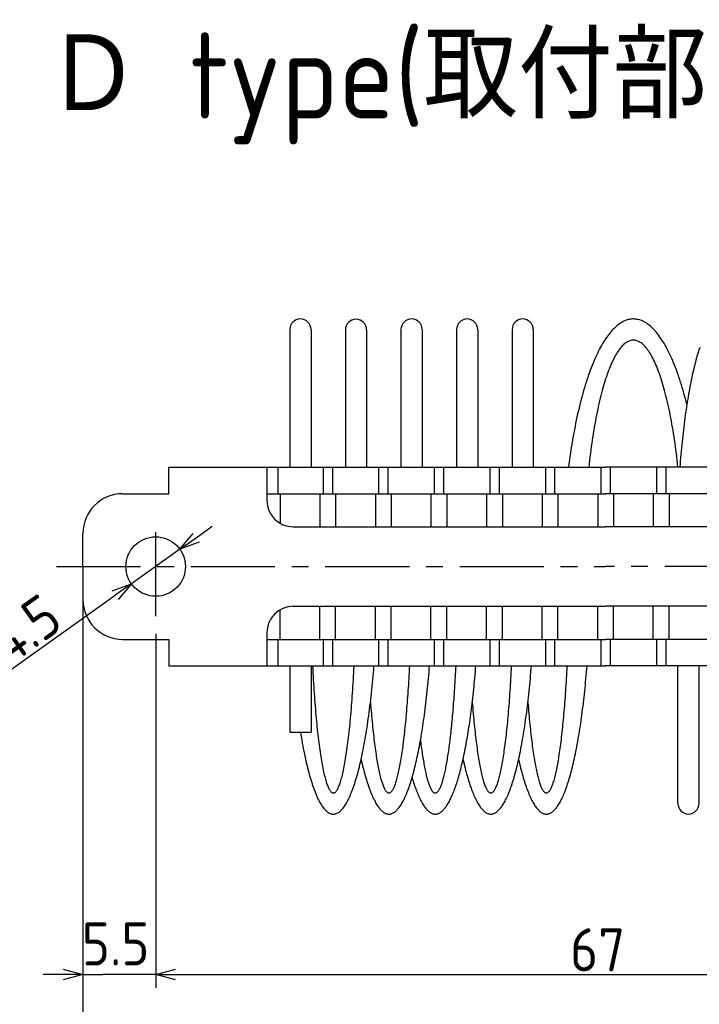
# Model space of a CAD drawing. Extents: x 12 to 378, y 137 to 257.
# Tile 6 of 8: x 126 to 177, y 183 to 257. Entities that reach past the tile are written whole.
import ezdxf

# ---------------------------------------------------------------- set-up
doc = ezdxf.new("R2010")
doc.units = 0
doc.header["$LTSCALE"] = 0.2
doc.linetypes.add('CENTER', pattern=[50.8, 31.75, -6.35, 6.35, -6.35])
doc.layers.get('0').update_dxf_attribs({"linetype": 'CONTINUOUS'})
doc.layers.get('DEFPOINTS').update_dxf_attribs({"linetype": 'CONTINUOUS'})
doc.layers.add('18-0-CON', color=3, linetype='CONTINUOUS')
doc.styles.add('DIMENSION', font='isocp.shx', dxfattribs={"bigfont": 'bigfont.shx'})
doc.styles.get("Standard").update_dxf_attribs({"font": 'isocp.shx', "bigfont": 'bigfont.shx'})
doc.dimstyles.get("Standard").update_dxf_attribs({"dimtxt": 0.18, "dimasz": 0.18, "dimexe": 0.18, "dimexo": 0.0625, "dimgap": 0.09, "dimtad": 0, "dimtih": 1, "dimtoh": 1, "dimzin": 0, "dimcen": 0.09, "dimazin": 3, "dimtfac": 1, "dimtofl": 0, "dimtmove": 0, "dimatfit": 3})

# ---------------------------------------------------------------- blocks, each defined once
blk = doc.blocks.new('*U45')
at = {"color": 0, "style": 'DIMENSION'}
blk.add_text('∅4.5', height=3.25, rotation=35.41661, dxfattribs=at).set_placement((122.282, 206.22))
blk = doc.blocks.new('_OPEN30')
at = {"color": 0, "linetype": 'BYBLOCK'}
for p, q in [((-1, 0.268), (0, 0)), ((0, 0), (-1, -0.268)), ((0, 0), (-1, 0))]:
    blk.add_line(p, q, dxfattribs=at)
blk = doc.blocks.new('*D44')
at = {"color": 0}
for p, q in [((139.278, 217.999), (140.5, 218.868)), ((138.055, 217.13), (134.388, 214.522)), ((122.62, 206.154), (133.166, 213.653))]:
    blk.add_line(p, q, dxfattribs=at)
at = {"layer": 'DEFPOINTS', "color": 0}
for p in [(138.055, 217.13), (134.388, 214.522)]:
    blk.add_point(p, dxfattribs=at)
at = {"color": 0, "xscale": 1.5, "yscale": 1.5, "zscale": 1.5}
for p, rotation in [((138.055, 217.13), 215.4166052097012), ((134.388, 214.522), 35.41660520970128)]:
    blk.add_blockref('_OPEN30', p, dxfattribs=dict(at, rotation=rotation))
at = {"layer": '18-0-CON'}
blk.add_blockref('*U45', (0, 0), dxfattribs=at)
blk = doc.blocks.new('*U47')
at = {"color": 0, "style": 'DIMENSION'}
blk.add_text('67', height=3.25, dxfattribs=at).set_placement((167.544, 185.25))
blk = doc.blocks.new('*D46')
at = {"color": 0}
for p, q in [((136.222, 210.076), (136.222, 184)), ((203.222, 208.076), (203.222, 184)), ((137.722, 185), (201.722, 185))]:
    blk.add_line(p, q, dxfattribs=at)
at = {"layer": 'DEFPOINTS', "color": 0}
for p in [(136.222, 210.326), (203.222, 208.326), (203.222, 185)]:
    blk.add_point(p, dxfattribs=at)
at = {"color": 0, "xscale": 1.5, "yscale": 1.5, "zscale": 1.5, "rotation": 180}
blk.add_blockref('_OPEN30', (136.222, 185), dxfattribs=at)
at = {"color": 0, "xscale": 1.5, "yscale": 1.5, "zscale": 1.5}
blk.add_blockref('_OPEN30', (203.222, 185), dxfattribs=at)
at = {"layer": '18-0-CON'}
blk.add_blockref('*U47', (0, 0), dxfattribs=at)
blk = doc.blocks.new('*U49')
at = {"color": 0, "style": 'DIMENSION'}
blk.add_text('79', height=3.25, dxfattribs=at).set_placement((167.83, 175.25))
blk = doc.blocks.new('*D48')
at = {"color": 0}
for p, q in [((130.722, 213.076), (130.722, 174)), ((209.722, 213.076), (209.722, 174)), ((132.222, 175), (208.222, 175))]:
    blk.add_line(p, q, dxfattribs=at)
at = {"layer": 'DEFPOINTS', "color": 0}
for p in [(130.722, 213.326), (209.722, 213.326), (209.722, 175)]:
    blk.add_point(p, dxfattribs=at)
at = {"color": 0, "xscale": 1.5, "yscale": 1.5, "zscale": 1.5, "rotation": 180}
blk.add_blockref('_OPEN30', (130.722, 175), dxfattribs=at)
at = {"color": 0, "xscale": 1.5, "yscale": 1.5, "zscale": 1.5}
blk.add_blockref('_OPEN30', (209.722, 175), dxfattribs=at)
at = {"layer": '18-0-CON'}
blk.add_blockref('*U49', (0, 0), dxfattribs=at)
blk = doc.blocks.new('*U100')
at = {"color": 0}
blk.add_text('Ｄ type(取付部キリ穴)', height=6.5, dxfattribs=at).set_placement((127.895, 249.676))
blk = doc.blocks.new('*U125')
at = {"color": 0}
blk.add_text('5.5', height=3.25, dxfattribs=at).set_placement((130.642, 185.7))

msp = doc.modelspace()

# ---------------------------------------------------------------- linework, layer by layer
for p, q in [((146.36, 233.725), (146.36, 223.326)), ((147.96, 233.725), (147.96, 223.326)), ((150.56, 233.7), (150.56, 223.301)), ((152.16, 233.7), (152.16, 223.301)), ((154.76, 233.725), (154.76, 223.326)), ((156.36, 233.725), (156.36, 223.326)), ((158.96, 233.725), (158.96, 223.326)), ((160.56, 233.725), (160.56, 223.326)), ((163.16, 233.725), (163.16, 223.326)), ((164.76, 233.725), (164.76, 223.326)), ((137.222, 221.326), (137.222, 223.326)), ((137.222, 223.326), (170.222, 223.326)), ((144.622, 223.326), (144.622, 221.326)), ((145.455, 223.326), (145.455, 221.326)), ((148.872, 223.326), (148.872, 221.326)), ((149.572, 223.326), (149.572, 221.326)), ((153.072, 223.301), (153.072, 221.301)), ((153.772, 223.301), (153.772, 221.301)), ((157.272, 223.326), (157.272, 221.326)), ((157.972, 223.326), (157.972, 221.326)), ((161.472, 223.326), (161.472, 221.326)), ((162.172, 223.326), (162.172, 221.326)), ((165.672, 223.326), (165.672, 221.326)), ((166.372, 223.326), (166.372, 221.326)), ((169.872, 223.326), (169.872, 221.326)), ((203.222, 223.326), (170.222, 223.326)), ((170.572, 223.326), (170.572, 221.326)), ((174.072, 223.326), (174.072, 221.326)), ((174.772, 223.326), (174.772, 221.326)), ((133.722, 221.326), (137.222, 221.326)), ((144.622, 221.326), (170.222, 221.326)), ((144.622, 221.326), (144.622, 220.826)), ((145.622, 221.326), (145.622, 219.094)), ((148.622, 221.326), (148.622, 218.826)), ((149.822, 221.326), (149.822, 218.826)), ((152.822, 221.326), (152.822, 218.826)), ((154.022, 221.326), (154.022, 218.826)), ((157.022, 221.326), (157.022, 218.826)), ((158.222, 221.326), (158.222, 218.826)), ((161.222, 221.326), (161.222, 218.826)), ((162.422, 221.326), (162.422, 218.826)), ((165.422, 221.326), (165.422, 218.826)), ((166.622, 221.326), (166.622, 218.826)), ((169.622, 221.326), (169.622, 218.826)), ((195.822, 221.326), (170.222, 221.326)), ((170.822, 221.326), (170.822, 218.826)), ((173.822, 221.326), (173.822, 218.826)), ((175.022, 221.326), (175.022, 218.826)), ((146.622, 218.826), (170.222, 218.826)), ((193.822, 218.826), (170.222, 218.826)), ((130.722, 215.826), (130.722, 218.326)), ((130.722, 215.826), (130.722, 218.326)), ((130.722, 215.826), (130.722, 218.326)), ((130.722, 215.826), (130.722, 213.326)), ((146.622, 212.826), (170.222, 212.826)), ((148.622, 210.326), (148.622, 212.826)), ((149.822, 210.326), (149.822, 212.826)), ((152.822, 210.326), (152.822, 212.826)), ((154.022, 210.326), (154.022, 212.826)), ((157.022, 210.326), (157.022, 212.826)), ((158.222, 210.326), (158.222, 212.826)), ((161.222, 210.326), (161.222, 212.826)), ((162.422, 210.326), (162.422, 212.826)), ((165.422, 210.326), (165.422, 212.826)), ((166.622, 210.326), (166.622, 212.826)), ((169.622, 210.326), (169.622, 212.826)), ((193.822, 212.826), (170.222, 212.826)), ((170.822, 210.326), (170.822, 212.826)), ((173.822, 210.326), (173.822, 212.826)), ((175.022, 210.326), (175.022, 212.826)), ((145.622, 210.326), (145.622, 212.558)), ((144.622, 210.826), (144.622, 208.326)), ((133.722, 210.326), (137.222, 210.326)), ((137.222, 210.326), (137.222, 208.326)), ((144.622, 210.326), (170.222, 210.326)), ((144.622, 210.326), (144.622, 208.326)), ((145.455, 210.326), (145.455, 208.326)), ((148.872, 210.326), (148.872, 208.326)), ((149.572, 210.326), (149.572, 208.326)), ((153.072, 210.301), (153.072, 208.301)), ((153.772, 210.301), (153.772, 208.301)), ((157.272, 210.326), (157.272, 208.326)), ((157.972, 210.326), (157.972, 208.326)), ((161.472, 210.326), (161.472, 208.326)), ((162.172, 210.326), (162.172, 208.326)), ((165.672, 210.326), (165.672, 208.326)), ((166.372, 210.326), (166.372, 208.326)), ((169.872, 210.326), (169.872, 208.326)), ((195.822, 210.326), (170.222, 210.326)), ((170.572, 210.326), (170.572, 208.326)), ((174.072, 210.326), (174.072, 208.326)), ((174.772, 210.326), (174.772, 208.326)), ((137.222, 208.326), (170.222, 208.326)), ((146.36, 208.326), (146.36, 203.326)), ((147.96, 208.326), (147.96, 203.326)), ((203.222, 208.326), (170.222, 208.326)), ((175.683, 197.927), (175.683, 208.326)), ((177.283, 197.927), (177.283, 208.326)), ((146.36, 203.326), (147.96, 203.326))]:
    msp.add_line(p, q)
at = {"color": 0, "linetype": 'CENTER'}
for p, q in [((136.222, 212.076), (136.222, 219.576)), ((128.722, 215.826), (170.222, 215.826)), ((211.522, 215.826), (170.222, 215.826))]:
    msp.add_line(p, q, dxfattribs=at)
at = {"color": 0}
for p, q in [((130.723, 213.219), (130.723, 184.91)), ((136.222, 210.739), (136.222, 184.91)), ((129.223, 185), (127.723, 185)), ((130.723, 185), (132.223, 185)), ((134.722, 185), (132.223, 185)), ((136.222, 185), (134.722, 185)), ((137.722, 185), (139.222, 185))]:
    msp.add_line(p, q, dxfattribs=at)
for points in [[(176.364, 228.077, 0), (176.308, 228.298, 0), (176.251, 228.516, 0), (176.194, 228.731, 0), (176.135, 228.942, 0), (176.076, 229.15, 0), (176.015, 229.355, 0), (175.954, 229.556, 0), (175.891, 229.755, 0), (175.828, 229.949, 0), (175.764, 230.14, 0), (175.699, 230.328, 0), (175.634, 230.512, 0), (175.567, 230.692, 0), (175.5, 230.869, 0), (175.432, 231.042, 0), (175.363, 231.211, 0), (175.293, 231.376, 0), (175.223, 231.538, 0), (175.152, 231.696, 0), (175.08, 231.849, 0), (175.007, 231.999, 0), (174.934, 232.145, 0), (174.86, 232.286, 0), (174.786, 232.424, 0), (174.711, 232.558, 0), (174.635, 232.687, 0), (174.559, 232.812, 0), (174.482, 232.933, 0), (174.405, 233.05, 0), (174.327, 233.162, 0), (174.249, 233.27, 0), (174.17, 233.374, 0), (174.091, 233.474, 0), (174.011, 233.569, 0), (173.931, 233.66, 0), (173.851, 233.746, 0), (173.77, 233.828, 0), (173.689, 233.905, 0), (173.607, 233.978, 0), (173.525, 234.047, 0), (173.443, 234.111, 0), (173.36, 234.17, 0), (173.278, 234.225, 0), (173.195, 234.275, 0), (173.112, 234.321, 0), (173.028, 234.362, 0), (172.945, 234.399, 0), (172.861, 234.431, 0), (172.777, 234.458, 0), (172.693, 234.481, 0), (172.609, 234.499, 0), (172.525, 234.512, 0), (172.441, 234.521, 0), (172.357, 234.525, 0), (172.273, 234.525, 0), (172.188, 234.52, 0), (172.104, 234.51, 0), (172.02, 234.496, 0), (171.936, 234.477, 0), (171.852, 234.454, 0), (171.768, 234.425, 0), (171.685, 234.393, 0), (171.601, 234.355, 0), (171.518, 234.313, 0), (171.435, 234.267, 0), (171.352, 234.216, 0), (171.269, 234.16, 0), (171.187, 234.1, 0), (171.104, 234.035, 0), (171.023, 233.966, 0), (170.941, 233.892, 0), (170.86, 233.814, 0), (170.779, 233.732, 0), (170.699, 233.644, 0), (170.619, 233.553, 0), (170.539, 233.457, 0), (170.46, 233.357, 0), (170.381, 233.252, 0), (170.303, 233.143, 0), (170.225, 233.03, 0), (170.148, 232.913, 0), (170.071, 232.791, 0), (169.995, 232.665, 0), (169.92, 232.535, 0), (169.845, 232.401, 0), (169.771, 232.262, 0), (169.697, 232.12, 0), (169.624, 231.974, 0), (169.551, 231.823, 0), (169.48, 231.669, 0), (169.409, 231.511, 0), (169.338, 231.348, 0), (169.269, 231.182, 0), (169.2, 231.013, 0), (169.132, 230.839, 0), (169.065, 230.662, 0), (168.999, 230.481, 0), (168.933, 230.296, 0), (168.868, 230.108, 0), (168.804, 229.916, 0), (168.741, 229.721, 0), (168.679, 229.522, 0), (168.618, 229.32, 0), (168.558, 229.115, 0), (168.498, 228.906, 0), (168.44, 228.694, 0), (168.383, 228.479, 0), (168.326, 228.261, 0), (168.271, 228.039, 0), (168.216, 227.815, 0), (168.163, 227.588, 0), (168.11, 227.357, 0), (168.059, 227.124, 0), (168.008, 226.888, 0), (167.959, 226.65, 0), (167.911, 226.408, 0), (167.864, 226.164, 0), (167.818, 225.918, 0), (167.773, 225.669, 0), (167.729, 225.418, 0), (167.687, 225.164, 0), (167.645, 224.908, 0), (167.605, 224.649, 0), (167.566, 224.389, 0), (167.528, 224.126, 0), (167.491, 223.861, 0), (167.455, 223.594, 0), (167.421, 223.326, 0)], [(175.692, 223.326, 0), (175.663, 223.593, 0), (175.632, 223.857, 0), (175.601, 224.12, 0), (175.569, 224.379, 0), (175.536, 224.636, 0), (175.502, 224.891, 0), (175.466, 225.142, 0), (175.43, 225.391, 0), (175.393, 225.637, 0), (175.355, 225.88, 0), (175.316, 226.12, 0), (175.276, 226.356, 0), (175.236, 226.59, 0), (175.194, 226.82, 0), (175.152, 227.047, 0), (175.108, 227.27, 0), (175.064, 227.49, 0), (175.019, 227.707, 0), (174.973, 227.919, 0), (174.926, 228.129, 0), (174.879, 228.334, 0), (174.831, 228.535, 0), (174.782, 228.733, 0), (174.732, 228.927, 0), (174.681, 229.117, 0), (174.63, 229.302, 0), (174.578, 229.484, 0), (174.526, 229.661, 0), (174.472, 229.835, 0), (174.418, 230.004, 0), (174.364, 230.168, 0), (174.309, 230.329, 0), (174.253, 230.484, 0), (174.196, 230.636, 0), (174.139, 230.783, 0), (174.082, 230.925, 0), (174.024, 231.063, 0), (173.965, 231.196, 0), (173.906, 231.324, 0), (173.847, 231.448, 0), (173.787, 231.567, 0), (173.726, 231.681, 0), (173.665, 231.791, 0), (173.604, 231.895, 0), (173.542, 231.995, 0), (173.48, 232.089, 0), (173.418, 232.179, 0), (173.355, 232.264, 0), (173.292, 232.343, 0), (173.229, 232.418, 0), (173.165, 232.488, 0), (173.101, 232.552, 0), (173.037, 232.612, 0), (172.973, 232.666, 0), (172.908, 232.715, 0), (172.844, 232.759, 0), (172.779, 232.798, 0), (172.714, 232.832, 0), (172.649, 232.861, 0), (172.583, 232.884, 0), (172.518, 232.902, 0), (172.453, 232.915, 0), (172.387, 232.923, 0), (172.322, 232.926, 0), (172.256, 232.923, 0), (172.191, 232.915, 0), (172.126, 232.902, 0), (172.06, 232.884, 0), (171.995, 232.861, 0), (171.93, 232.832, 0), (171.865, 232.798, 0), (171.8, 232.759, 0), (171.735, 232.715, 0), (171.671, 232.666, 0), (171.606, 232.612, 0), (171.542, 232.552, 0), (171.478, 232.488, 0), (171.415, 232.418, 0), (171.351, 232.343, 0), (171.288, 232.264, 0), (171.226, 232.179, 0), (171.163, 232.089, 0), (171.101, 231.995, 0), (171.04, 231.895, 0), (170.978, 231.791, 0), (170.917, 231.681, 0), (170.857, 231.567, 0), (170.797, 231.448, 0), (170.737, 231.324, 0), (170.678, 231.196, 0), (170.62, 231.063, 0), (170.562, 230.925, 0), (170.504, 230.783, 0), (170.447, 230.636, 0), (170.391, 230.484, 0), (170.335, 230.329, 0), (170.28, 230.168, 0), (170.225, 230.004, 0), (170.171, 229.835, 0), (170.118, 229.661, 0), (170.065, 229.484, 0), (170.014, 229.302, 0), (169.962, 229.117, 0), (169.912, 228.927, 0), (169.862, 228.733, 0), (169.813, 228.535, 0), (169.765, 228.334, 0), (169.717, 228.129, 0), (169.671, 227.919, 0), (169.625, 227.707, 0), (169.58, 227.49, 0), (169.535, 227.27, 0), (169.492, 227.047, 0), (169.45, 226.82, 0), (169.408, 226.59, 0), (169.367, 226.356, 0), (169.327, 226.12, 0), (169.288, 225.88, 0), (169.25, 225.637, 0), (169.213, 225.391, 0), (169.177, 225.142, 0), (169.142, 224.891, 0), (169.108, 224.636, 0), (169.075, 224.379, 0), (169.042, 224.12, 0), (169.011, 223.857, 0), (168.981, 223.593, 0), (168.952, 223.326, 0)], [(177.335, 232.377, 0), (177.293, 232.251, 0), (177.251, 232.121, 0), (177.209, 231.988, 0), (177.168, 231.851, 0), (177.127, 231.711, 0), (177.086, 231.568, 0), (177.046, 231.422, 0), (177.006, 231.272, 0), (176.967, 231.119, 0), (176.928, 230.963, 0), (176.889, 230.804, 0), (176.851, 230.642, 0), (176.813, 230.477, 0), (176.775, 230.309, 0), (176.738, 230.138, 0), (176.702, 229.964, 0), (176.666, 229.787, 0), (176.63, 229.607, 0), (176.595, 229.424, 0), (176.56, 229.239, 0), (176.526, 229.051, 0), (176.492, 228.86, 0), (176.459, 228.666, 0), (176.426, 228.47, 0), (176.394, 228.271, 0), (176.362, 228.07, 0), (176.331, 227.866, 0), (176.301, 227.659, 0), (176.27, 227.45, 0), (176.241, 227.239, 0), (176.212, 227.025, 0), (176.183, 226.81, 0), (176.155, 226.591, 0), (176.128, 226.371, 0), (176.101, 226.148, 0), (176.075, 225.924, 0), (176.049, 225.697, 0), (176.024, 225.468, 0), (176, 225.237, 0), (175.976, 225.005, 0), (175.953, 224.77, 0), (175.93, 224.534, 0), (175.908, 224.296, 0), (175.886, 224.056, 0), (175.866, 223.814, 0), (175.845, 223.571, 0), (175.826, 223.326, 0)], [(147.158, 203.326, 0), (147.193, 203.11, 0), (147.229, 202.898, 0), (147.265, 202.689, 0), (147.302, 202.483, 0), (147.34, 202.28, 0), (147.378, 202.081, 0), (147.416, 201.884, 0), (147.456, 201.692, 0), (147.495, 201.502, 0), (147.536, 201.317, 0), (147.577, 201.134, 0), (147.618, 200.956, 0), (147.66, 200.781, 0), (147.702, 200.609, 0), (147.745, 200.442, 0), (147.788, 200.278, 0), (147.832, 200.117, 0), (147.876, 199.961, 0), (147.92, 199.809, 0), (147.965, 199.66, 0), (148.011, 199.515, 0), (148.056, 199.375, 0), (148.103, 199.238, 0), (148.149, 199.105, 0), (148.196, 198.977, 0), (148.243, 198.852, 0), (148.291, 198.732, 0), (148.339, 198.616, 0), (148.387, 198.504, 0), (148.436, 198.396, 0), (148.484, 198.292, 0), (148.534, 198.193, 0), (148.583, 198.098, 0), (148.633, 198.007, 0), (148.683, 197.921, 0), (148.733, 197.839, 0), (148.783, 197.761, 0), (148.834, 197.688, 0), (148.884, 197.619, 0), (148.935, 197.555, 0), (148.987, 197.495, 0), (149.038, 197.44, 0), (149.089, 197.389, 0), (149.141, 197.342, 0), (149.193, 197.3, 0), (149.244, 197.263, 0), (149.296, 197.23, 0), (149.348, 197.201, 0), (149.401, 197.177, 0), (149.453, 197.158, 0), (149.505, 197.143, 0), (149.557, 197.133, 0), (149.609, 197.127, 0), (149.662, 197.126, 0), (149.714, 197.129, 0), (149.766, 197.137, 0), (149.818, 197.15, 0), (149.87, 197.167, 0), (149.923, 197.188, 0), (149.975, 197.214, 0), (150.027, 197.245, 0), (150.078, 197.28, 0), (150.13, 197.32, 0), (150.182, 197.364, 0), (150.233, 197.412, 0), (150.285, 197.466, 0), (150.336, 197.523, 0), (150.387, 197.585, 0), (150.438, 197.652, 0), (150.489, 197.723, 0), (150.539, 197.798, 0), (150.589, 197.878, 0), (150.639, 197.962, 0), (150.689, 198.05, 0), (150.739, 198.143, 0), (150.788, 198.24, 0), (150.837, 198.341, 0), (150.886, 198.447, 0), (150.934, 198.557, 0), (150.982, 198.671, 0), (151.03, 198.789, 0), (151.078, 198.911, 0), (151.125, 199.038, 0), (151.171, 199.168, 0), (151.218, 199.303, 0), (151.264, 199.441, 0), (151.309, 199.584, 0), (151.355, 199.73, 0), (151.399, 199.881, 0), (151.444, 200.035, 0), (151.488, 200.193, 0), (151.531, 200.355, 0), (151.574, 200.521, 0), (151.617, 200.691, 0), (151.659, 200.864, 0), (151.7, 201.041, 0), (151.741, 201.221, 0), (151.782, 201.405, 0), (151.822, 201.592, 0), (151.861, 201.783, 0), (151.9, 201.978, 0), (151.939, 202.175, 0), (151.977, 202.376, 0), (152.014, 202.581, 0), (152.051, 202.788, 0), (152.087, 202.999, 0), (152.122, 203.213, 0), (152.157, 203.43, 0), (152.192, 203.65, 0), (152.225, 203.872, 0), (152.258, 204.098, 0), (152.291, 204.327, 0), (152.323, 204.558, 0), (152.354, 204.792, 0), (152.384, 205.029, 0), (152.414, 205.269, 0), (152.443, 205.511, 0), (152.472, 205.755, 0), (152.5, 206.002, 0), (152.527, 206.252, 0), (152.553, 206.504, 0), (152.579, 206.758, 0), (152.604, 207.014, 0), (152.628, 207.272, 0), (152.652, 207.533, 0), (152.674, 207.795, 0), (152.697, 208.059, 0), (152.718, 208.326, 0)], [(148.076, 208.326, 0), (148.09, 208.059, 0), (148.104, 207.794, 0), (148.119, 207.532, 0), (148.134, 207.272, 0), (148.149, 207.015, 0), (148.165, 206.761, 0), (148.182, 206.509, 0), (148.199, 206.26, 0), (148.216, 206.015, 0), (148.234, 205.772, 0), (148.252, 205.532, 0), (148.27, 205.295, 0), (148.289, 205.062, 0), (148.309, 204.832, 0), (148.329, 204.605, 0), (148.349, 204.381, 0), (148.369, 204.161, 0), (148.39, 203.945, 0), (148.412, 203.732, 0), (148.434, 203.523, 0), (148.456, 203.318, 0), (148.478, 203.116, 0), (148.501, 202.918, 0), (148.524, 202.725, 0), (148.548, 202.535, 0), (148.572, 202.349, 0), (148.596, 202.168, 0), (148.621, 201.99, 0), (148.646, 201.817, 0), (148.671, 201.648, 0), (148.696, 201.483, 0), (148.722, 201.323, 0), (148.748, 201.167, 0), (148.774, 201.016, 0), (148.801, 200.869, 0), (148.828, 200.727, 0), (148.855, 200.589, 0), (148.882, 200.456, 0), (148.91, 200.327, 0), (148.937, 200.204, 0), (148.965, 200.085, 0), (148.994, 199.97, 0), (149.022, 199.861, 0), (149.051, 199.757, 0), (149.079, 199.657, 0), (149.108, 199.562, 0), (149.138, 199.473, 0), (149.167, 199.388, 0), (149.196, 199.308, 0), (149.226, 199.234, 0), (149.256, 199.164, 0), (149.285, 199.099, 0), (149.315, 199.04, 0), (149.345, 198.985, 0), (149.375, 198.936, 0), (149.406, 198.892, 0), (149.436, 198.853, 0), (149.466, 198.819, 0), (149.497, 198.791, 0), (149.527, 198.767, 0), (149.558, 198.749, 0), (149.588, 198.736, 0), (149.619, 198.728, 0), (149.649, 198.726, 0), (149.68, 198.728, 0), (149.71, 198.736, 0), (149.741, 198.749, 0), (149.771, 198.767, 0), (149.802, 198.791, 0), (149.832, 198.819, 0), (149.862, 198.853, 0), (149.893, 198.892, 0), (149.923, 198.936, 0), (149.953, 198.985, 0), (149.983, 199.04, 0), (150.013, 199.099, 0), (150.043, 199.164, 0), (150.072, 199.234, 0), (150.102, 199.308, 0), (150.131, 199.388, 0), (150.161, 199.473, 0), (150.19, 199.562, 0), (150.219, 199.657, 0), (150.248, 199.757, 0), (150.276, 199.861, 0), (150.305, 199.97, 0), (150.333, 200.085, 0), (150.361, 200.204, 0), (150.389, 200.327, 0), (150.416, 200.456, 0), (150.443, 200.589, 0), (150.471, 200.727, 0), (150.497, 200.869, 0), (150.524, 201.016, 0), (150.55, 201.167, 0), (150.576, 201.323, 0), (150.602, 201.483, 0), (150.628, 201.648, 0), (150.653, 201.817, 0), (150.678, 201.99, 0), (150.702, 202.168, 0), (150.726, 202.349, 0), (150.75, 202.535, 0), (150.774, 202.725, 0), (150.797, 202.918, 0), (150.82, 203.116, 0), (150.842, 203.318, 0), (150.865, 203.523, 0), (150.886, 203.732, 0), (150.908, 203.945, 0), (150.929, 204.161, 0), (150.949, 204.381, 0), (150.97, 204.605, 0), (150.989, 204.832, 0), (151.009, 205.062, 0), (151.028, 205.295, 0), (151.047, 205.532, 0), (151.065, 205.772, 0), (151.082, 206.015, 0), (151.1, 206.26, 0), (151.117, 206.509, 0), (151.133, 206.761, 0), (151.149, 207.015, 0), (151.164, 207.272, 0), (151.18, 207.532, 0), (151.194, 207.794, 0), (151.208, 208.059, 0), (151.222, 208.326, 0)], [(151.749, 201.256, 0), (151.787, 201.09, 0), (151.825, 200.926, 0), (151.863, 200.765, 0), (151.902, 200.608, 0), (151.942, 200.454, 0), (151.981, 200.303, 0), (152.021, 200.155, 0), (152.062, 200.01, 0), (152.103, 199.869, 0), (152.144, 199.73, 0), (152.185, 199.595, 0), (152.227, 199.464, 0), (152.269, 199.336, 0), (152.312, 199.211, 0), (152.355, 199.09, 0), (152.398, 198.972, 0), (152.441, 198.857, 0), (152.485, 198.746, 0), (152.529, 198.639, 0), (152.573, 198.535, 0), (152.618, 198.435, 0), (152.663, 198.338, 0), (152.708, 198.245, 0), (152.753, 198.155, 0), (152.798, 198.069, 0), (152.844, 197.987, 0), (152.89, 197.908, 0), (152.936, 197.833, 0), (152.983, 197.762, 0), (153.029, 197.695, 0), (153.076, 197.631, 0), (153.123, 197.571, 0), (153.17, 197.515, 0), (153.217, 197.462, 0), (153.264, 197.413, 0), (153.311, 197.368, 0), (153.359, 197.327, 0), (153.406, 197.29, 0), (153.454, 197.256, 0), (153.502, 197.227, 0), (153.55, 197.201, 0), (153.597, 197.179, 0), (153.645, 197.16, 0), (153.693, 197.146, 0), (153.741, 197.135, 0), (153.789, 197.129, 0), (153.837, 197.126, 0), (153.885, 197.127, 0), (153.933, 197.132, 0), (153.981, 197.14, 0), (154.029, 197.153, 0), (154.077, 197.169, 0), (154.125, 197.189, 0), (154.173, 197.213, 0), (154.221, 197.241, 0), (154.269, 197.273, 0), (154.316, 197.309, 0), (154.364, 197.348, 0), (154.411, 197.391, 0), (154.459, 197.438, 0), (154.506, 197.488, 0), (154.553, 197.543, 0), (154.6, 197.601, 0), (154.646, 197.663, 0), (154.693, 197.729, 0), (154.739, 197.798, 0), (154.786, 197.871, 0), (154.832, 197.948, 0), (154.877, 198.029, 0), (154.923, 198.113, 0), (154.968, 198.201, 0), (155.014, 198.292, 0), (155.059, 198.387, 0), (155.103, 198.486, 0), (155.148, 198.588, 0), (155.192, 198.693, 0), (155.236, 198.803, 0), (155.279, 198.915, 0), (155.323, 199.032, 0), (155.366, 199.151, 0), (155.408, 199.274, 0), (155.451, 199.401, 0), (155.493, 199.531, 0), (155.534, 199.664, 0), (155.576, 199.801, 0), (155.617, 199.94, 0), (155.657, 200.084, 0), (155.698, 200.23, 0), (155.737, 200.38, 0), (155.777, 200.532, 0), (155.816, 200.688, 0), (155.855, 200.847, 0), (155.893, 201.009, 0), (155.931, 201.174, 0), (155.968, 201.343, 0), (156.005, 201.514, 0), (156.042, 201.688, 0), (156.078, 201.865, 0), (156.113, 202.045, 0), (156.149, 202.227, 0), (156.183, 202.413, 0), (156.218, 202.601, 0), (156.251, 202.792, 0), (156.285, 202.986, 0), (156.317, 203.182, 0), (156.35, 203.381, 0), (156.381, 203.582, 0), (156.412, 203.786, 0), (156.443, 203.992, 0), (156.473, 204.201, 0), (156.503, 204.413, 0), (156.532, 204.626, 0), (156.56, 204.842, 0), (156.588, 205.06, 0), (156.616, 205.281, 0), (156.642, 205.503, 0), (156.669, 205.728, 0), (156.694, 205.955, 0), (156.719, 206.183, 0), (156.744, 206.414, 0), (156.768, 206.647, 0), (156.791, 206.881, 0), (156.814, 207.118, 0), (156.836, 207.356, 0), (156.857, 207.596, 0), (156.878, 207.838, 0), (156.898, 208.081, 0), (156.918, 208.326, 0)], [(152.449, 205.562, 0), (152.466, 205.345, 0), (152.484, 205.131, 0), (152.501, 204.919, 0), (152.519, 204.71, 0), (152.538, 204.504, 0), (152.556, 204.301, 0), (152.575, 204.101, 0), (152.595, 203.903, 0), (152.614, 203.709, 0), (152.634, 203.518, 0), (152.654, 203.33, 0), (152.675, 203.145, 0), (152.696, 202.964, 0), (152.717, 202.785, 0), (152.739, 202.61, 0), (152.76, 202.439, 0), (152.782, 202.271, 0), (152.805, 202.106, 0), (152.827, 201.945, 0), (152.85, 201.787, 0), (152.873, 201.633, 0), (152.896, 201.483, 0), (152.92, 201.336, 0), (152.944, 201.193, 0), (152.968, 201.053, 0), (152.992, 200.918, 0), (153.016, 200.786, 0), (153.041, 200.658, 0), (153.066, 200.534, 0), (153.091, 200.413, 0), (153.116, 200.297, 0), (153.142, 200.185, 0), (153.167, 200.076, 0), (153.193, 199.972, 0), (153.219, 199.872, 0), (153.245, 199.775, 0), (153.272, 199.683, 0), (153.298, 199.595, 0), (153.325, 199.511, 0), (153.351, 199.432, 0), (153.378, 199.356, 0), (153.405, 199.285, 0), (153.432, 199.218, 0), (153.46, 199.155, 0), (153.487, 199.096, 0), (153.514, 199.042, 0), (153.542, 198.992, 0), (153.569, 198.946, 0), (153.597, 198.904, 0), (153.625, 198.867, 0), (153.652, 198.834, 0), (153.68, 198.806, 0), (153.708, 198.782, 0), (153.736, 198.762, 0), (153.764, 198.746, 0), (153.792, 198.735, 0), (153.82, 198.728, 0), (153.847, 198.726, 0), (153.875, 198.728, 0), (153.903, 198.734, 0), (153.931, 198.745, 0), (153.959, 198.76, 0), (153.987, 198.779, 0), (154.015, 198.803, 0), (154.043, 198.831, 0), (154.07, 198.863, 0), (154.098, 198.9, 0), (154.126, 198.941, 0), (154.153, 198.986, 0), (154.181, 199.036, 0), (154.208, 199.09, 0), (154.235, 199.148, 0), (154.263, 199.21, 0), (154.29, 199.277, 0), (154.317, 199.348, 0), (154.344, 199.423, 0), (154.37, 199.502, 0), (154.397, 199.585, 0), (154.423, 199.673, 0), (154.45, 199.765, 0), (154.476, 199.86, 0), (154.502, 199.96, 0), (154.528, 200.064, 0), (154.553, 200.172, 0), (154.579, 200.284, 0), (154.604, 200.4, 0), (154.629, 200.519, 0), (154.654, 200.643, 0), (154.679, 200.771, 0), (154.703, 200.902, 0), (154.728, 201.037, 0), (154.752, 201.176, 0), (154.776, 201.319, 0), (154.799, 201.465, 0), (154.823, 201.615, 0), (154.846, 201.769, 0), (154.868, 201.926, 0), (154.891, 202.087, 0), (154.913, 202.251, 0), (154.935, 202.419, 0), (154.957, 202.59, 0), (154.979, 202.765, 0), (155, 202.943, 0), (155.021, 203.124, 0), (155.041, 203.308, 0), (155.062, 203.496, 0), (155.082, 203.687, 0), (155.101, 203.881, 0), (155.121, 204.077, 0), (155.14, 204.277, 0), (155.158, 204.48, 0), (155.177, 204.686, 0), (155.195, 204.894, 0), (155.213, 205.106, 0), (155.23, 205.32, 0), (155.247, 205.537, 0), (155.264, 205.756, 0), (155.28, 205.978, 0), (155.296, 206.202, 0), (155.311, 206.429, 0), (155.326, 206.659, 0), (155.341, 206.89, 0), (155.356, 207.124, 0), (155.37, 207.36, 0), (155.383, 207.599, 0), (155.397, 207.839, 0), (155.409, 208.081, 0), (155.422, 208.326, 0)], [(155.599, 199.88, 0), (155.637, 199.751, 0), (155.676, 199.625, 0), (155.715, 199.502, 0), (155.754, 199.382, 0), (155.793, 199.264, 0), (155.833, 199.15, 0), (155.873, 199.039, 0), (155.913, 198.93, 0), (155.954, 198.825, 0), (155.995, 198.722, 0), (156.036, 198.623, 0), (156.077, 198.527, 0), (156.118, 198.434, 0), (156.16, 198.343, 0), (156.202, 198.256, 0), (156.244, 198.173, 0), (156.286, 198.092, 0), (156.329, 198.014, 0), (156.371, 197.94, 0), (156.414, 197.869, 0), (156.457, 197.801, 0), (156.5, 197.736, 0), (156.544, 197.674, 0), (156.587, 197.616, 0), (156.631, 197.561, 0), (156.675, 197.509, 0), (156.718, 197.46, 0), (156.762, 197.415, 0), (156.806, 197.373, 0), (156.851, 197.334, 0), (156.895, 197.299, 0), (156.939, 197.266, 0), (156.983, 197.238, 0), (157.028, 197.212, 0), (157.072, 197.19, 0), (157.117, 197.171, 0), (157.162, 197.155, 0), (157.206, 197.143, 0), (157.251, 197.134, 0), (157.296, 197.128, 0), (157.34, 197.126, 0), (157.385, 197.127, 0), (157.43, 197.131, 0), (157.474, 197.139, 0), (157.519, 197.15, 0), (157.564, 197.164, 0), (157.608, 197.182, 0), (157.653, 197.203, 0), (157.697, 197.227, 0), (157.742, 197.255, 0), (157.786, 197.286, 0), (157.83, 197.32, 0), (157.874, 197.357, 0), (157.919, 197.398, 0), (157.963, 197.442, 0), (158.006, 197.489, 0), (158.05, 197.54, 0), (158.094, 197.594, 0), (158.137, 197.651, 0), (158.181, 197.711, 0), (158.224, 197.775, 0), (158.267, 197.841, 0), (158.31, 197.911, 0), (158.353, 197.985, 0), (158.395, 198.061, 0), (158.438, 198.14, 0), (158.48, 198.223, 0), (158.522, 198.309, 0), (158.563, 198.398, 0), (158.605, 198.49, 0), (158.646, 198.585, 0), (158.687, 198.683, 0), (158.728, 198.784, 0), (158.769, 198.888, 0), (158.809, 198.996, 0), (158.849, 199.106, 0), (158.889, 199.219, 0), (158.929, 199.335, 0), (158.968, 199.454, 0), (159.007, 199.576, 0), (159.046, 199.701, 0), (159.084, 199.829, 0), (159.122, 199.96, 0), (159.16, 200.093, 0), (159.197, 200.229, 0), (159.234, 200.368, 0), (159.271, 200.51, 0), (159.308, 200.655, 0), (159.344, 200.802, 0), (159.379, 200.952, 0), (159.415, 201.104, 0), (159.45, 201.259, 0), (159.484, 201.417, 0), (159.519, 201.577, 0), (159.553, 201.74, 0), (159.586, 201.906, 0), (159.619, 202.073, 0), (159.652, 202.244, 0), (159.684, 202.416, 0), (159.716, 202.592, 0), (159.747, 202.769, 0), (159.778, 202.949, 0), (159.809, 203.131, 0), (159.839, 203.315, 0), (159.869, 203.502, 0), (159.898, 203.69, 0), (159.927, 203.881, 0), (159.955, 204.074, 0), (159.983, 204.269, 0), (160.01, 204.467, 0), (160.037, 204.666, 0), (160.064, 204.867, 0), (160.09, 205.07, 0), (160.115, 205.275, 0), (160.14, 205.482, 0), (160.164, 205.691, 0), (160.188, 205.901, 0), (160.212, 206.114, 0), (160.235, 206.328, 0), (160.257, 206.544, 0), (160.279, 206.761, 0), (160.301, 206.98, 0), (160.321, 207.201, 0), (160.342, 207.423, 0), (160.362, 207.646, 0), (160.381, 207.871, 0), (160.4, 208.098, 0), (160.418, 208.326, 0)], [(156.231, 202.674, 0), (156.25, 202.521, 0), (156.269, 202.37, 0), (156.289, 202.223, 0), (156.309, 202.077, 0), (156.329, 201.935, 0), (156.349, 201.795, 0), (156.369, 201.658, 0), (156.39, 201.525, 0), (156.411, 201.393, 0), (156.432, 201.265, 0), (156.453, 201.14, 0), (156.474, 201.017, 0), (156.496, 200.898, 0), (156.517, 200.781, 0), (156.539, 200.668, 0), (156.561, 200.558, 0), (156.583, 200.45, 0), (156.606, 200.346, 0), (156.628, 200.245, 0), (156.651, 200.147, 0), (156.673, 200.052, 0), (156.696, 199.96, 0), (156.719, 199.871, 0), (156.743, 199.786, 0), (156.766, 199.704, 0), (156.789, 199.625, 0), (156.813, 199.549, 0), (156.836, 199.476, 0), (156.86, 199.407, 0), (156.884, 199.341, 0), (156.908, 199.279, 0), (156.932, 199.219, 0), (156.956, 199.163, 0), (156.98, 199.111, 0), (157.004, 199.061, 0), (157.028, 199.015, 0), (157.053, 198.973, 0), (157.077, 198.933, 0), (157.102, 198.898, 0), (157.126, 198.865, 0), (157.151, 198.836, 0), (157.175, 198.81, 0), (157.2, 198.788, 0), (157.225, 198.769, 0), (157.249, 198.754, 0), (157.274, 198.741, 0), (157.299, 198.733, 0), (157.324, 198.728, 0), (157.348, 198.726, 0), (157.373, 198.727, 0), (157.398, 198.732, 0), (157.423, 198.741, 0), (157.447, 198.753, 0), (157.472, 198.768, 0), (157.497, 198.787, 0), (157.521, 198.809, 0), (157.546, 198.834, 0), (157.571, 198.863, 0), (157.595, 198.895, 0), (157.62, 198.931, 0), (157.644, 198.97, 0), (157.668, 199.013, 0), (157.693, 199.058, 0), (157.717, 199.108, 0), (157.741, 199.16, 0), (157.765, 199.216, 0), (157.789, 199.275, 0), (157.813, 199.337, 0), (157.837, 199.403, 0), (157.861, 199.472, 0), (157.884, 199.544, 0), (157.908, 199.62, 0), (157.931, 199.699, 0), (157.954, 199.781, 0), (157.977, 199.866, 0), (158, 199.954, 0), (158.023, 200.046, 0), (158.046, 200.141, 0), (158.069, 200.239, 0), (158.091, 200.34, 0), (158.114, 200.444, 0), (158.136, 200.551, 0), (158.158, 200.661, 0), (158.18, 200.775, 0), (158.201, 200.891, 0), (158.223, 201.01, 0), (158.244, 201.132, 0), (158.265, 201.257, 0), (158.286, 201.385, 0), (158.307, 201.516, 0), (158.328, 201.65, 0), (158.348, 201.787, 0), (158.368, 201.926, 0), (158.389, 202.069, 0), (158.408, 202.214, 0), (158.428, 202.361, 0), (158.447, 202.512, 0), (158.466, 202.665, 0), (158.485, 202.821, 0), (158.504, 202.979, 0), (158.523, 203.14, 0), (158.541, 203.303, 0), (158.559, 203.469, 0), (158.577, 203.637, 0), (158.594, 203.808, 0), (158.611, 203.982, 0), (158.628, 204.157, 0), (158.645, 204.335, 0), (158.662, 204.515, 0), (158.678, 204.698, 0), (158.694, 204.883, 0), (158.71, 205.069, 0), (158.725, 205.258, 0), (158.74, 205.45, 0), (158.755, 205.643, 0), (158.77, 205.838, 0), (158.784, 206.035, 0), (158.798, 206.235, 0), (158.812, 206.436, 0), (158.825, 206.639, 0), (158.838, 206.844, 0), (158.851, 207.05, 0), (158.864, 207.259, 0), (158.876, 207.469, 0), (158.888, 207.681, 0), (158.899, 207.894, 0), (158.911, 208.109, 0), (158.922, 208.326, 0)], [(159.449, 201.256, 0), (159.487, 201.09, 0), (159.525, 200.926, 0), (159.563, 200.765, 0), (159.602, 200.608, 0), (159.642, 200.454, 0), (159.681, 200.303, 0), (159.721, 200.155, 0), (159.762, 200.01, 0), (159.803, 199.869, 0), (159.844, 199.73, 0), (159.885, 199.595, 0), (159.927, 199.464, 0), (159.969, 199.336, 0), (160.012, 199.211, 0), (160.055, 199.09, 0), (160.098, 198.972, 0), (160.141, 198.857, 0), (160.185, 198.746, 0), (160.229, 198.639, 0), (160.273, 198.535, 0), (160.318, 198.435, 0), (160.363, 198.338, 0), (160.408, 198.245, 0), (160.453, 198.155, 0), (160.498, 198.069, 0), (160.544, 197.987, 0), (160.59, 197.908, 0), (160.636, 197.833, 0), (160.683, 197.762, 0), (160.729, 197.695, 0), (160.776, 197.631, 0), (160.823, 197.571, 0), (160.87, 197.515, 0), (160.917, 197.462, 0), (160.964, 197.413, 0), (161.011, 197.368, 0), (161.059, 197.327, 0), (161.106, 197.29, 0), (161.154, 197.256, 0), (161.202, 197.227, 0), (161.25, 197.201, 0), (161.297, 197.179, 0), (161.345, 197.16, 0), (161.393, 197.146, 0), (161.441, 197.135, 0), (161.489, 197.129, 0), (161.537, 197.126, 0), (161.585, 197.127, 0), (161.633, 197.132, 0), (161.681, 197.14, 0), (161.729, 197.153, 0), (161.777, 197.169, 0), (161.825, 197.189, 0), (161.873, 197.213, 0), (161.921, 197.241, 0), (161.969, 197.273, 0), (162.016, 197.309, 0), (162.064, 197.348, 0), (162.111, 197.391, 0), (162.159, 197.438, 0), (162.206, 197.488, 0), (162.253, 197.543, 0), (162.3, 197.601, 0), (162.346, 197.663, 0), (162.393, 197.729, 0), (162.439, 197.798, 0), (162.486, 197.871, 0), (162.532, 197.948, 0), (162.577, 198.029, 0), (162.623, 198.113, 0), (162.668, 198.201, 0), (162.714, 198.292, 0), (162.759, 198.387, 0), (162.803, 198.486, 0), (162.848, 198.588, 0), (162.892, 198.693, 0), (162.936, 198.803, 0), (162.979, 198.915, 0), (163.023, 199.032, 0), (163.066, 199.151, 0), (163.108, 199.274, 0), (163.151, 199.401, 0), (163.193, 199.531, 0), (163.234, 199.664, 0), (163.276, 199.801, 0), (163.317, 199.94, 0), (163.357, 200.084, 0), (163.398, 200.23, 0), (163.437, 200.38, 0), (163.477, 200.532, 0), (163.516, 200.688, 0), (163.555, 200.847, 0), (163.593, 201.009, 0), (163.631, 201.174, 0), (163.668, 201.343, 0), (163.705, 201.514, 0), (163.742, 201.688, 0), (163.778, 201.865, 0), (163.813, 202.045, 0), (163.849, 202.227, 0), (163.883, 202.413, 0), (163.918, 202.601, 0), (163.951, 202.792, 0), (163.985, 202.986, 0), (164.017, 203.182, 0), (164.05, 203.381, 0), (164.081, 203.582, 0), (164.112, 203.786, 0), (164.143, 203.992, 0), (164.173, 204.201, 0), (164.203, 204.413, 0), (164.232, 204.626, 0), (164.26, 204.842, 0), (164.288, 205.06, 0), (164.316, 205.281, 0), (164.342, 205.503, 0), (164.369, 205.728, 0), (164.394, 205.955, 0), (164.419, 206.183, 0), (164.444, 206.414, 0), (164.468, 206.647, 0), (164.491, 206.881, 0), (164.514, 207.118, 0), (164.536, 207.356, 0), (164.557, 207.596, 0), (164.578, 207.838, 0), (164.598, 208.081, 0), (164.618, 208.326, 0)], [(160.149, 205.562, 0), (160.166, 205.345, 0), (160.184, 205.131, 0), (160.201, 204.919, 0), (160.219, 204.71, 0), (160.238, 204.504, 0), (160.256, 204.301, 0), (160.275, 204.101, 0), (160.295, 203.903, 0), (160.314, 203.709, 0), (160.334, 203.518, 0), (160.354, 203.33, 0), (160.375, 203.145, 0), (160.396, 202.964, 0), (160.417, 202.785, 0), (160.439, 202.61, 0), (160.46, 202.439, 0), (160.482, 202.271, 0), (160.505, 202.106, 0), (160.527, 201.945, 0), (160.55, 201.787, 0), (160.573, 201.633, 0), (160.596, 201.483, 0), (160.62, 201.336, 0), (160.644, 201.193, 0), (160.668, 201.053, 0), (160.692, 200.918, 0), (160.716, 200.786, 0), (160.741, 200.658, 0), (160.766, 200.534, 0), (160.791, 200.413, 0), (160.816, 200.297, 0), (160.842, 200.185, 0), (160.867, 200.076, 0), (160.893, 199.972, 0), (160.919, 199.872, 0), (160.945, 199.775, 0), (160.972, 199.683, 0), (160.998, 199.595, 0), (161.025, 199.511, 0), (161.051, 199.432, 0), (161.078, 199.356, 0), (161.105, 199.285, 0), (161.132, 199.218, 0), (161.16, 199.155, 0), (161.187, 199.096, 0), (161.214, 199.042, 0), (161.242, 198.992, 0), (161.269, 198.946, 0), (161.297, 198.904, 0), (161.325, 198.867, 0), (161.352, 198.834, 0), (161.38, 198.806, 0), (161.408, 198.782, 0), (161.436, 198.762, 0), (161.464, 198.746, 0), (161.492, 198.735, 0), (161.52, 198.728, 0), (161.547, 198.726, 0), (161.575, 198.728, 0), (161.603, 198.734, 0), (161.631, 198.745, 0), (161.659, 198.76, 0), (161.687, 198.779, 0), (161.715, 198.803, 0), (161.743, 198.831, 0), (161.77, 198.863, 0), (161.798, 198.9, 0), (161.826, 198.941, 0), (161.853, 198.986, 0), (161.881, 199.036, 0), (161.908, 199.09, 0), (161.935, 199.148, 0), (161.963, 199.21, 0), (161.99, 199.277, 0), (162.017, 199.348, 0), (162.044, 199.423, 0), (162.07, 199.502, 0), (162.097, 199.585, 0), (162.123, 199.673, 0), (162.15, 199.765, 0), (162.176, 199.86, 0), (162.202, 199.96, 0), (162.228, 200.064, 0), (162.253, 200.172, 0), (162.279, 200.284, 0), (162.304, 200.4, 0), (162.329, 200.519, 0), (162.354, 200.643, 0), (162.379, 200.771, 0), (162.403, 200.902, 0), (162.428, 201.037, 0), (162.452, 201.176, 0), (162.476, 201.319, 0), (162.499, 201.465, 0), (162.523, 201.615, 0), (162.546, 201.769, 0), (162.568, 201.926, 0), (162.591, 202.087, 0), (162.613, 202.251, 0), (162.635, 202.419, 0), (162.657, 202.59, 0), (162.679, 202.765, 0), (162.7, 202.943, 0), (162.721, 203.124, 0), (162.741, 203.308, 0), (162.762, 203.496, 0), (162.782, 203.687, 0), (162.801, 203.881, 0), (162.821, 204.077, 0), (162.84, 204.277, 0), (162.858, 204.48, 0), (162.877, 204.686, 0), (162.895, 204.894, 0), (162.913, 205.106, 0), (162.93, 205.32, 0), (162.947, 205.537, 0), (162.964, 205.756, 0), (162.98, 205.978, 0), (162.996, 206.202, 0), (163.011, 206.429, 0), (163.026, 206.659, 0), (163.041, 206.89, 0), (163.056, 207.124, 0), (163.07, 207.36, 0), (163.083, 207.599, 0), (163.097, 207.839, 0), (163.109, 208.081, 0), (163.122, 208.326, 0)], [(163.649, 201.256, 0), (163.687, 201.09, 0), (163.725, 200.926, 0), (163.763, 200.765, 0), (163.802, 200.608, 0), (163.842, 200.454, 0), (163.881, 200.303, 0), (163.921, 200.155, 0), (163.962, 200.01, 0), (164.003, 199.869, 0), (164.044, 199.73, 0), (164.085, 199.595, 0), (164.127, 199.464, 0), (164.169, 199.336, 0), (164.212, 199.211, 0), (164.255, 199.09, 0), (164.298, 198.972, 0), (164.341, 198.857, 0), (164.385, 198.746, 0), (164.429, 198.639, 0), (164.473, 198.535, 0), (164.518, 198.435, 0), (164.563, 198.338, 0), (164.608, 198.245, 0), (164.653, 198.155, 0), (164.698, 198.069, 0), (164.744, 197.987, 0), (164.79, 197.908, 0), (164.836, 197.833, 0), (164.883, 197.762, 0), (164.929, 197.695, 0), (164.976, 197.631, 0), (165.023, 197.571, 0), (165.07, 197.515, 0), (165.117, 197.462, 0), (165.164, 197.413, 0), (165.211, 197.368, 0), (165.259, 197.327, 0), (165.306, 197.29, 0), (165.354, 197.256, 0), (165.402, 197.227, 0), (165.45, 197.201, 0), (165.497, 197.179, 0), (165.545, 197.16, 0), (165.593, 197.146, 0), (165.641, 197.135, 0), (165.689, 197.129, 0), (165.737, 197.126, 0), (165.785, 197.127, 0), (165.833, 197.132, 0), (165.881, 197.14, 0), (165.929, 197.153, 0), (165.977, 197.169, 0), (166.025, 197.189, 0), (166.073, 197.213, 0), (166.121, 197.241, 0), (166.169, 197.273, 0), (166.216, 197.309, 0), (166.264, 197.348, 0), (166.311, 197.391, 0), (166.359, 197.438, 0), (166.406, 197.488, 0), (166.453, 197.543, 0), (166.5, 197.601, 0), (166.546, 197.663, 0), (166.593, 197.729, 0), (166.639, 197.798, 0), (166.686, 197.871, 0), (166.732, 197.948, 0), (166.777, 198.029, 0), (166.823, 198.113, 0), (166.868, 198.201, 0), (166.914, 198.292, 0), (166.959, 198.387, 0), (167.003, 198.486, 0), (167.048, 198.588, 0), (167.092, 198.693, 0), (167.136, 198.803, 0), (167.179, 198.915, 0), (167.223, 199.032, 0), (167.266, 199.151, 0), (167.308, 199.274, 0), (167.351, 199.401, 0), (167.393, 199.531, 0), (167.434, 199.664, 0), (167.476, 199.801, 0), (167.517, 199.94, 0), (167.557, 200.084, 0), (167.598, 200.23, 0), (167.637, 200.38, 0), (167.677, 200.532, 0), (167.716, 200.688, 0), (167.755, 200.847, 0), (167.793, 201.009, 0), (167.831, 201.174, 0), (167.868, 201.343, 0), (167.905, 201.514, 0), (167.942, 201.688, 0), (167.978, 201.865, 0), (168.013, 202.045, 0), (168.049, 202.227, 0), (168.083, 202.413, 0), (168.118, 202.601, 0), (168.151, 202.792, 0), (168.185, 202.986, 0), (168.217, 203.182, 0), (168.25, 203.381, 0), (168.281, 203.582, 0), (168.312, 203.786, 0), (168.343, 203.992, 0), (168.373, 204.201, 0), (168.403, 204.413, 0), (168.432, 204.626, 0), (168.46, 204.842, 0), (168.488, 205.06, 0), (168.516, 205.281, 0), (168.542, 205.503, 0), (168.569, 205.728, 0), (168.594, 205.955, 0), (168.619, 206.183, 0), (168.644, 206.414, 0), (168.668, 206.647, 0), (168.691, 206.881, 0), (168.714, 207.118, 0), (168.736, 207.356, 0), (168.757, 207.596, 0), (168.778, 207.838, 0), (168.798, 208.081, 0), (168.818, 208.326, 0)], [(164.349, 205.562, 0), (164.366, 205.345, 0), (164.384, 205.131, 0), (164.401, 204.919, 0), (164.419, 204.71, 0), (164.438, 204.504, 0), (164.456, 204.301, 0), (164.475, 204.101, 0), (164.495, 203.903, 0), (164.514, 203.709, 0), (164.534, 203.518, 0), (164.554, 203.33, 0), (164.575, 203.145, 0), (164.596, 202.964, 0), (164.617, 202.785, 0), (164.639, 202.61, 0), (164.66, 202.439, 0), (164.682, 202.271, 0), (164.705, 202.106, 0), (164.727, 201.945, 0), (164.75, 201.787, 0), (164.773, 201.633, 0), (164.796, 201.483, 0), (164.82, 201.336, 0), (164.844, 201.193, 0), (164.868, 201.053, 0), (164.892, 200.918, 0), (164.916, 200.786, 0), (164.941, 200.658, 0), (164.966, 200.534, 0), (164.991, 200.413, 0), (165.016, 200.297, 0), (165.042, 200.185, 0), (165.067, 200.076, 0), (165.093, 199.972, 0), (165.119, 199.872, 0), (165.145, 199.775, 0), (165.172, 199.683, 0), (165.198, 199.595, 0), (165.225, 199.511, 0), (165.251, 199.432, 0), (165.278, 199.356, 0), (165.305, 199.285, 0), (165.332, 199.218, 0), (165.36, 199.155, 0), (165.387, 199.096, 0), (165.414, 199.042, 0), (165.442, 198.992, 0), (165.469, 198.946, 0), (165.497, 198.904, 0), (165.525, 198.867, 0), (165.552, 198.834, 0), (165.58, 198.806, 0), (165.608, 198.782, 0), (165.636, 198.762, 0), (165.664, 198.746, 0), (165.692, 198.735, 0), (165.72, 198.728, 0), (165.747, 198.726, 0), (165.775, 198.728, 0), (165.803, 198.734, 0), (165.831, 198.745, 0), (165.859, 198.76, 0), (165.887, 198.779, 0), (165.915, 198.803, 0), (165.943, 198.831, 0), (165.97, 198.863, 0), (165.998, 198.9, 0), (166.026, 198.941, 0), (166.053, 198.986, 0), (166.081, 199.036, 0), (166.108, 199.09, 0), (166.135, 199.148, 0), (166.163, 199.21, 0), (166.19, 199.277, 0), (166.217, 199.348, 0), (166.244, 199.423, 0), (166.27, 199.502, 0), (166.297, 199.585, 0), (166.323, 199.673, 0), (166.35, 199.765, 0), (166.376, 199.86, 0), (166.402, 199.96, 0), (166.428, 200.064, 0), (166.453, 200.172, 0), (166.479, 200.284, 0), (166.504, 200.4, 0), (166.529, 200.519, 0), (166.554, 200.643, 0), (166.579, 200.771, 0), (166.603, 200.902, 0), (166.628, 201.037, 0), (166.652, 201.176, 0), (166.676, 201.319, 0), (166.699, 201.465, 0), (166.723, 201.615, 0), (166.746, 201.769, 0), (166.768, 201.926, 0), (166.791, 202.087, 0), (166.813, 202.251, 0), (166.835, 202.419, 0), (166.857, 202.59, 0), (166.879, 202.765, 0), (166.9, 202.943, 0), (166.921, 203.124, 0), (166.941, 203.308, 0), (166.962, 203.496, 0), (166.982, 203.687, 0), (167.001, 203.881, 0), (167.021, 204.077, 0), (167.04, 204.277, 0), (167.058, 204.48, 0), (167.077, 204.686, 0), (167.095, 204.894, 0), (167.113, 205.106, 0), (167.13, 205.32, 0), (167.147, 205.537, 0), (167.164, 205.756, 0), (167.18, 205.978, 0), (167.196, 206.202, 0), (167.211, 206.429, 0), (167.226, 206.659, 0), (167.241, 206.89, 0), (167.256, 207.124, 0), (167.27, 207.36, 0), (167.283, 207.599, 0), (167.297, 207.839, 0), (167.309, 208.081, 0), (167.322, 208.326, 0)]]:
    msp.add_polyline3d(points)
msp.add_circle((136.222, 215.826), 2.25)
for centre, radius, start, end in [((147.16, 233.725), 0.8, 0, 180), ((151.36, 233.7), 0.8, 0, 180), ((155.56, 233.725), 0.8, 0, 180), ((159.76, 233.725), 0.8, 0, 180), ((163.96, 233.725), 0.8, 0, 180), ((133.722, 218.326), 3, 90, 180), ((146.622, 220.826), 2, 180, 270), ((133.722, 213.326), 3, 180, 270), ((146.622, 210.826), 2, 90, 180), ((176.483, 197.927), 0.8, 180, 0)]:
    msp.add_arc(centre, radius, start, end)

# ---------------------------------------------------------------- block references
msp.add_blockref('*U100', (0, 0))
at = {"color": 0, "xscale": 1.5, "yscale": 1.5, "zscale": 1.5}
msp.add_blockref('_OPEN30', (130.723, 185), dxfattribs=at)
at = {"color": 0, "xscale": 1.5, "yscale": 1.5, "zscale": 1.5, "rotation": 180}
msp.add_blockref('_OPEN30', (136.222, 185), dxfattribs=at)
at = {"layer": '18-0-CON'}
msp.add_blockref('*U125', (0, 0), dxfattribs=at)

# ---------------------------------------------------------------- dimensions: what is measured, and where the dimension line sits
at = {"color": 0}
dim = msp.add_diameter_dim_2p(p1=(138.055, 217.13), p2=(134.388, 214.522), dimstyle='Standard', override={"dimscale": 0.5, "dimtxt": 6.5, "dimclrd": 0, "dimclre": 0, "dimclrt": 0, "dimtol": 0, "dimtp": 0.1, "dimtm": 0}, dxfattribs=at)
dim.commit()
dim.dimension.update_dxf_attribs({"geometry": '*D44', "text_midpoint": (126.057, 208.598), "dimtype": 131})
for base, p1, p2, picture, middle in [((209.722, 175), (130.722, 213.326), (209.722, 213.326), '*D48', (170.222, 176.875)), ((203.222, 185), (136.222, 210.326), (203.222, 208.326), '*D46', (169.722, 186.875))]:
    dim = msp.add_linear_dim(base=base, p1=p1, p2=p2, dimstyle='Standard', override={"dimscale": 0.5, "dimtxt": 6.5, "dimclrd": 0, "dimclre": 0, "dimclrt": 0, "dimtol": 0, "dimtp": 0.1, "dimtm": 0}, dxfattribs=at)
    dim.commit()
    dim.dimension.update_dxf_attribs({"geometry": picture, "text_midpoint": middle})

doc.saveas('drawing.dxf')
